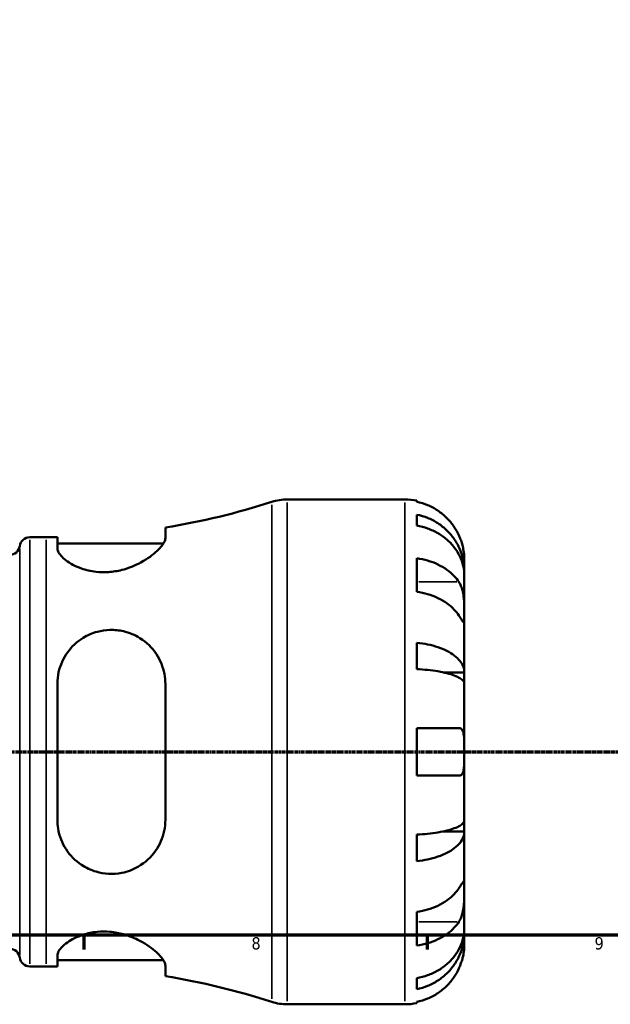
# Model space of a CAD drawing. Header units: millimetres. Extents: x 0 to 902, y 0 to 837.
# Tile 3 of 11: x 477 to 598, y 6 to 207. Entities that reach past the tile are written whole.
import ezdxf

# ---------------------------------------------------------------- set-up
doc = ezdxf.new("R2010")
doc.units = ezdxf.units.MM
doc.linetypes.add('CHAIN', pattern=[0.7087, 0.4724, -0.0591, 0.1181, -0.0591])
for name, color, linetype, lineweight in [('Border (ISO)', 7, 'Continuous', 70), ('Section Line (ISO)', 7, 'CHAIN', 70), ('Visible (ISO)', 7, 'Continuous', 50), ('Visible Narrow (ISO)', 7, 'Continuous', 35)]:
    doc.layers.add(name, color=color, linetype=linetype, lineweight=lineweight)
doc.styles.add('Note Text (ISO)', font='tahoma.ttf')

# ---------------------------------------------------------------- blocks, each defined once
blk = doc.blocks.new('Borders Default Border')
at = {"layer": 'Border (ISO)'}
for p, q in [((490.58, 20), (490.58, 17.1)), ((560.67, 20), (560.67, 17.1))]:
    blk.add_line(p, q, dxfattribs=at)
at = {"layer": 'Border (ISO)', "flags": 128}
blk.add_lwpolyline([(20, 20), (20, 574), (821, 574), (821, 20), (20, 20)], dxfattribs=at)
at = {"layer": 'Border (ISO)', "color": 232, "true_color": 0xca0064, "char_height": 2.5, "attachment_point": 7, "style": 'Note Text (ISO)'}
for s, insert in [('8', (524.81, 17.04)), ('9', (594.88, 17.05))]:
    blk.add_mtext(s, dxfattribs=dict(at, insert=insert))
blk = doc.blocks.new('2dTransSection0')
at = {"layer": 'Section Line (ISO)', "linetype": 'CHAIN'}
blk.add_line((133.6, 57.4), (647.2, 57.4), dxfattribs=at)

msp = doc.modelspace()

# ---------------------------------------------------------------- linework, layer by layer
at = {"layer": 'Visible (ISO)'}
for p, q in [((532.1212, 108.901), (556.154, 108.901)), ((558.579, 108.656), (558.579, 108.426)), ((558.579, 105.7952), (558.579, 103.5598)), ((507.2165, 101.0095), (507.2165, 103.1591)), ((479.509, 101.176), (482.849, 101.176)), ((485.1665, 101.1938), (485.1665, 98.9426)), ((485.1665, 99.916), (506.831, 99.916)), ((558.579, 96.9106), (558.579, 90.0516)), ((568.279, 94.2423), (568.279, 96.776)), ((568.279, 94.2423), (568.2278, 94.2423)), ((568.279, 93.2779), (568.279, 94.2423)), ((568.279, 85.2433), (568.279, 93.2779)), ((568.279, 73.6255), (568.279, 85.2433)), ((558.579, 79.682), (558.579, 74.2851)), ((568.279, 73.6255), (563.9872, 73.6255)), ((568.279, 71.2973), (568.279, 73.6255)), ((485.1665, 71.261), (485.1665, 43.541)), ((507.2165, 43.541), (507.2165, 71.261)), ((568.279, 57.401), (568.279, 71.2973)), ((558.579, 62.251), (558.579, 52.551)), ((568.279, 43.5046), (568.279, 57.401)), ((568.279, 41.1764), (568.279, 43.5046)), ((558.579, 40.5168), (558.579, 35.12)), ((568.279, 41.1764), (563.9872, 41.1764)), ((568.279, 29.5586), (568.279, 41.1764)), ((568.279, 21.524), (568.279, 29.5586)), ((558.579, 24.7503), (558.579, 17.8913)), ((568.279, 20.5597), (568.2278, 20.5597)), ((568.279, 20.5597), (568.279, 21.524)), ((568.279, 18.026), (568.279, 20.5597)), ((485.1665, 15.8593), (485.1665, 13.6081)), ((485.1665, 14.886), (506.831, 14.886)), ((479.509, 13.626), (482.849, 13.626)), ((507.2165, 11.6428), (507.2165, 13.7924)), ((558.579, 11.2422), (558.579, 9.0067)), ((558.579, 6.3759), (558.579, 6.1459)), ((532.1212, 5.901), (556.154, 5.901))]:
    msp.add_line(p, q, dxfattribs=at)
for centre, radius, start, end in [((532.1212, 98.601), 10.3, 90, 107.820829), ((556.154, 96.776), 12.125, 78.463041, 90), ((482.849, 251.8745), 150.6985, 279.305409, 287.820829), ((479.509, 99.116), 2.06, 90, 172.819244), ((482.849, 251.8745), 150.6985, 270, 270.881151), ((475.4213, 99.631), 2.06, 270, 352.819244), ((475.4213, 15.171), 2.06, 7.180756, 90), ((479.509, 15.686), 2.06, 187.180756, 270), ((482.849, -137.0726), 150.6985, 89.118849, 90), ((482.849, -137.0726), 150.6985, 72.179171, 80.694591), ((532.1212, 16.201), 10.3, 252.179171, 270), ((556.154, 18.026), 12.125, 270, 281.536959)]:
    msp.add_arc(centre, radius, start, end, dxfattribs=at)
for points, knots in [([(567.1472, 101.626), (566.8928, 102.1759), (566.5825, 102.7354), (565.7751, 103.948), (565.2483, 104.5815), (564.1892, 105.6437), (563.5596, 106.1706), (562.2034, 107.0794), (561.4768, 107.4614), (560.1139, 108.0273), (559.3555, 108.2668), (558.579, 108.426)], [5.9143146, 5.9143146, 5.9143146, 5.9143146, 6.08973048, 6.08973048, 6.31513039, 6.31513039, 6.53971958, 6.53971958, 6.76430877, 6.76430877, 6.98242607, 6.98242607, 6.98242607, 6.98242607]), ([(558.579, 105.7952), (559.3562, 105.6411), (560.1154, 105.4092), (561.4788, 104.8614), (562.2055, 104.4918), (563.5618, 103.6125), (564.1915, 103.1027), (565.2503, 102.0753), (565.7768, 101.4628), (566.6845, 100.1441), (567.0658, 99.4379), (567.6401, 98.0922), (567.8856, 97.3285), (568.205, 95.7682), (568.279, 94.9716), (568.279, 94.2423)], [0.23003486, 0.23003486, 0.23003486, 0.23003486, 0.44833783, 0.44833783, 0.67289568, 0.67289568, 0.89745353, 0.89745353, 1.12262674, 1.12262674, 1.34779995, 1.34779995, 1.5738057, 1.5738057, 1.79981146, 1.79981146, 1.79981146, 1.79981146]), ([(568.279, 93.2779), (568.279, 93.927), (568.205, 94.636), (567.8856, 96.0246), (567.6401, 96.7042), (567.0658, 97.9019), (566.6845, 98.5304), (565.7768, 99.704), (565.2503, 100.2491), (564.1915, 101.1635), (563.5618, 101.6172), (562.2055, 102.3998), (561.4788, 102.7287), (560.1154, 103.2162), (559.3562, 103.4226), (558.579, 103.5598)], [5.40543217, 5.40543217, 5.40543217, 5.40543217, 5.63143793, 5.63143793, 5.85744368, 5.85744368, 6.08261689, 6.08261689, 6.3077901, 6.3077901, 6.53234794, 6.53234794, 6.75690579, 6.75690579, 6.97520876, 6.97520876, 6.97520876, 6.97520876]), ([(507.2165, 101.0095), (507.2165, 100.7686), (507.1384, 100.4955), (506.678, 99.5789), (506.0672, 98.8573), (504.3139, 97.3225), (503.1268, 96.4994), (500.7012, 95.2829), (499.5577, 94.8333), (497.454, 94.296), (496.5502, 94.1455), (494.7599, 94.0228), (493.8986, 94.0443), (491.9934, 94.2637), (490.9979, 94.5056), (488.8237, 95.2703), (487.759, 95.8603), (486.1223, 97.0898), (485.5595, 97.7317), (485.2151, 98.531), (485.1665, 98.7431), (485.1665, 98.9426)], [-3.95170135, -3.95170135, -3.95170135, -3.95170135, -3.71130261, -3.71130261, -3.2164889, -3.2164889, -2.68466966, -2.68466966, -2.29556633, -2.29556633, -2.01822669, -2.01822669, -1.75391299, -1.75391299, -1.41553708, -1.41553708, -0.93440618, -0.93440618, -0.44110754, -0.44110754, -0.25103424, -0.25103424, -0.25103424, -0.25103424]), ([(568.279, 96.776), (568.279, 96.776), (568.2795, 96.8346), (568.2751, 97.0777), (568.2695, 97.2727), (568.2248, 97.8609), (568.1757, 98.2896), (568.0117, 99.1262), (567.924, 99.4903), (567.7286, 100.1501), (567.6331, 100.4356), (567.4152, 101.0161), (567.293, 101.3089), (567.156, 101.6069), (567.1516, 101.6164), (567.1472, 101.626)], [-3.375359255, -3.375359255, -3.375359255, -3.375359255, -3.244720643, -3.244720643, -3.100812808, -3.100812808, -2.913185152, -2.913185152, -2.785408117, -2.785408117, -2.690943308, -2.690943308, -2.594272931, -2.594272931, -2.591082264, -2.591082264, -2.591082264, -2.591082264]), ([(558.579, 96.9106), (559.3555, 96.798), (560.1139, 96.6287), (561.4768, 96.2285), (562.2034, 95.9584), (563.5596, 95.3157), (564.1892, 94.9432), (565.2483, 94.1921), (565.7751, 93.7442), (566.5825, 92.8867), (566.8928, 92.4911), (567.1472, 92.1022)], [0.23003714, 0.23003714, 0.23003714, 0.23003714, 0.44815444, 0.44815444, 0.67274363, 0.67274363, 0.89733283, 0.89733283, 1.12273273, 1.12273273, 1.29814862, 1.29814862, 1.29814862, 1.29814862]), ([(567.1472, 92.1022), (567.2008, 92.0202), (567.2528, 91.9347), (567.435, 91.6121), (567.554, 91.356), (567.7718, 90.7806), (567.8671, 90.4612), (568.0583, 89.641), (568.1338, 89.1325), (568.2416, 88.0044), (568.2627, 87.3973), (568.2812, 86.236), (568.279, 85.697), (568.279, 85.2433)], [-0.780900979, -0.780900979, -0.780900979, -0.780900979, -0.742496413, -0.742496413, -0.641680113, -0.641680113, -0.533087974, -0.533087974, -0.377279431, -0.377279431, -0.192503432, -0.192503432, 0, 0, 0, 0]), ([(567.1472, 85.2433), (566.8928, 85.6321), (566.5825, 86.0278), (565.7751, 86.8853), (565.2483, 87.3332), (564.1892, 88.0843), (563.5596, 88.4568), (562.2034, 89.0995), (561.4768, 89.3696), (560.1139, 89.7697), (559.3555, 89.9391), (558.579, 90.0516)], [5.9143146, 5.9143146, 5.9143146, 5.9143146, 6.08973048, 6.08973048, 6.31513039, 6.31513039, 6.53971958, 6.53971958, 6.76430877, 6.76430877, 6.98242607, 6.98242607, 6.98242607, 6.98242607]), ([(568.279, 85.2433), (568.279, 84.9752), (568.2793, 84.7394), (568.2768, 84.3286), (568.2737, 84.1606), (568.249, 83.8837), (568.2218, 83.8111), (568.1107, 83.8369), (568.0301, 83.9275), (567.8326, 84.2008), (567.7356, 84.3453), (567.5125, 84.6835), (567.3888, 84.8735), (567.2179, 85.1351), (567.1829, 85.1887), (567.1472, 85.2433)], [0, 0, 0, 0, 0.113756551, 0.113756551, 0.235380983, 0.235380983, 0.394308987, 0.394308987, 0.546306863, 0.546306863, 0.652040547, 0.652040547, 0.753818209, 0.753818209, 0.779337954, 0.779337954, 0.779337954, 0.779337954]), ([(485.1665, 71.261), (485.1665, 71.272), (485.1665, 71.283), (485.1689, 72.0917), (485.2578, 72.8798), (485.7507, 75.1043), (486.3658, 76.4763), (488.0722, 78.8591), (489.1578, 79.8832), (491.3297, 81.2107), (492.304, 81.6337), (494.1783, 82.1351), (495.0355, 82.2593), (496.8377, 82.3068), (497.7571, 82.212), (499.8689, 81.7304), (501.0044, 81.2512), (503.3858, 79.7695), (504.5387, 78.6358), (506.1915, 76.1174), (506.7507, 74.7611), (507.1514, 72.6366), (507.2165, 71.9529), (507.2165, 71.261)], [-3.89092907, -3.89092907, -3.89092907, -3.89092907, -3.88745392, -3.88745392, -3.63549456, -3.63549456, -3.15591958, -3.15591958, -2.68614238, -2.68614238, -2.36110561, -2.36110561, -2.09951203, -2.09951203, -1.81627407, -1.81627407, -1.4240655, -1.4240655, -0.89273447, -0.89273447, -0.4147174, -0.4147174, -0.19567262, -0.19567262, -0.19567262, -0.19567262]), ([(558.579, 79.682), (559.3562, 79.6012), (560.1154, 79.4796), (561.4788, 79.1924), (562.2055, 78.9987), (563.5618, 78.5377), (564.1915, 78.2704), (565.2503, 77.7319), (565.7768, 77.4108), (566.6845, 76.7194), (567.0658, 76.3492), (567.6401, 75.6438), (567.8856, 75.2434), (568.205, 74.4255), (568.279, 74.0078), (568.279, 73.6255)], [0.23003486, 0.23003486, 0.23003486, 0.23003486, 0.44833783, 0.44833783, 0.67289568, 0.67289568, 0.89745353, 0.89745353, 1.12262674, 1.12262674, 1.34779995, 1.34779995, 1.5738057, 1.5738057, 1.79981146, 1.79981146, 1.79981146, 1.79981146]), ([(568.279, 71.2973), (568.279, 71.4859), (568.205, 71.692), (567.8856, 72.0955), (567.6401, 72.293), (567.0658, 72.641), (566.6845, 72.8236), (565.7768, 73.1647), (565.2503, 73.3231), (564.1915, 73.5888), (563.5618, 73.7206), (562.2055, 73.948), (561.4788, 74.0436), (560.1154, 74.1853), (559.3562, 74.2452), (558.579, 74.2851)], [5.40543217, 5.40543217, 5.40543217, 5.40543217, 5.63143793, 5.63143793, 5.85744368, 5.85744368, 6.08261689, 6.08261689, 6.3077901, 6.3077901, 6.53234794, 6.53234794, 6.75690579, 6.75690579, 6.97520876, 6.97520876, 6.97520876, 6.97520876]), ([(558.579, 62.251), (559.3555, 62.251), (560.1139, 62.251), (561.4768, 62.251), (562.2034, 62.251), (563.5596, 62.251), (564.1892, 62.251), (565.2483, 62.251), (565.7751, 62.251), (566.5825, 62.251), (566.8928, 62.251), (567.1472, 62.251)], [0.23003714, 0.23003714, 0.23003714, 0.23003714, 0.44815444, 0.44815444, 0.67274363, 0.67274363, 0.89733283, 0.89733283, 1.12273273, 1.12273273, 1.29814862, 1.29814862, 1.29814862, 1.29814862]), ([(567.1472, 62.251), (567.2415, 62.251), (567.3308, 62.2381), (567.5049, 62.1825), (567.5884, 62.1376), (567.7612, 61.9966), (567.8451, 61.8907), (568.0468, 61.513), (568.1318, 61.1824), (568.2421, 60.3401), (568.2628, 59.8295), (568.2812, 58.6777), (568.279, 58.0432), (568.279, 57.401)], [-0.785164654, -0.785164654, -0.785164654, -0.785164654, -0.716742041, -0.716742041, -0.642593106, -0.642593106, -0.548173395, -0.548173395, -0.375844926, -0.375844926, -0.192659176, -0.192659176, 0, 0, 0, 0]), ([(568.279, 57.401), (568.279, 56.9157), (568.2797, 56.4332), (568.273, 55.4486), (568.2641, 54.9581), (568.2051, 54.1198), (568.1587, 53.7697), (568.014, 53.2286), (567.9247, 53.0271), (567.7369, 52.7829), (567.6553, 52.7098), (567.4822, 52.6093), (567.393, 52.5781), (567.2486, 52.5548), (567.1987, 52.551), (567.1472, 52.551)], [0, 0, 0, 0, 0.145589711, 0.145589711, 0.30930841, 0.30930841, 0.458305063, 0.458305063, 0.587351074, 0.587351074, 0.667754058, 0.667754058, 0.739991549, 0.739991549, 0.776322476, 0.776322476, 0.776322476, 0.776322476]), ([(567.1472, 52.551), (566.8928, 52.551), (566.5825, 52.551), (565.7751, 52.551), (565.2483, 52.551), (564.1892, 52.551), (563.5596, 52.551), (562.2034, 52.551), (561.4768, 52.551), (560.1139, 52.551), (559.3555, 52.551), (558.579, 52.551)], [5.9143146, 5.9143146, 5.9143146, 5.9143146, 6.08973048, 6.08973048, 6.31513039, 6.31513039, 6.53971958, 6.53971958, 6.76430877, 6.76430877, 6.98242607, 6.98242607, 6.98242607, 6.98242607]), ([(507.2165, 43.541), (507.2165, 42.7829), (507.1384, 42.035), (506.678, 39.8099), (506.0672, 38.4232), (504.3139, 35.9197), (503.1268, 34.8189), (500.7012, 33.4109), (499.5577, 32.968), (497.454, 32.5522), (496.5502, 32.4836), (494.7599, 32.5743), (493.8986, 32.7219), (491.9934, 33.2856), (490.9979, 33.7564), (488.8237, 35.1976), (487.759, 36.2856), (486.1223, 38.8006), (485.5595, 40.2417), (485.2151, 42.3481), (485.1665, 42.9428), (485.1665, 43.541)], [-3.95170135, -3.95170135, -3.95170135, -3.95170135, -3.71130261, -3.71130261, -3.2164889, -3.2164889, -2.68466966, -2.68466966, -2.29556633, -2.29556633, -2.01822669, -2.01822669, -1.75391299, -1.75391299, -1.41553708, -1.41553708, -0.93440618, -0.93440618, -0.44110754, -0.44110754, -0.25103424, -0.25103424, -0.25103424, -0.25103424]), ([(558.579, 40.5168), (559.3562, 40.5567), (560.1154, 40.6166), (561.4788, 40.7583), (562.2055, 40.8539), (563.5618, 41.0813), (564.1915, 41.2131), (565.2503, 41.4788), (565.7768, 41.6372), (566.6845, 41.9783), (567.0658, 42.1609), (567.6401, 42.5089), (567.8856, 42.7064), (568.205, 43.11), (568.279, 43.316), (568.279, 43.5046)], [0.23003486, 0.23003486, 0.23003486, 0.23003486, 0.44833783, 0.44833783, 0.67289568, 0.67289568, 0.89745353, 0.89745353, 1.12262674, 1.12262674, 1.34779995, 1.34779995, 1.5738057, 1.5738057, 1.79981146, 1.79981146, 1.79981146, 1.79981146]), ([(568.279, 41.1764), (568.279, 40.7941), (568.205, 40.3765), (567.8856, 39.5585), (567.6401, 39.1582), (567.0658, 38.4527), (566.6845, 38.0825), (565.7768, 37.3912), (565.2503, 37.0701), (564.1915, 36.5315), (563.5618, 36.2642), (562.2055, 35.8032), (561.4788, 35.6095), (560.1154, 35.3223), (559.3562, 35.2008), (558.579, 35.12)], [5.40543217, 5.40543217, 5.40543217, 5.40543217, 5.63143793, 5.63143793, 5.85744368, 5.85744368, 6.08261689, 6.08261689, 6.3077901, 6.3077901, 6.53234794, 6.53234794, 6.75690579, 6.75690579, 6.97520876, 6.97520876, 6.97520876, 6.97520876]), ([(567.1472, 29.5586), (567.2008, 29.6406), (567.2528, 29.7203), (567.435, 29.9993), (567.554, 30.1819), (567.7718, 30.5107), (567.8671, 30.6512), (568.0583, 30.9085), (568.1338, 30.9848), (568.2416, 30.9717), (568.2627, 30.8487), (568.2812, 30.3712), (568.279, 30.0124), (568.279, 29.5586)], [-0.780900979, -0.780900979, -0.780900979, -0.780900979, -0.742496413, -0.742496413, -0.641680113, -0.641680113, -0.533087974, -0.533087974, -0.377279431, -0.377279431, -0.192503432, -0.192503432, 0, 0, 0, 0]), ([(558.579, 24.7503), (559.3555, 24.8629), (560.1139, 25.0322), (561.4768, 25.4324), (562.2034, 25.7025), (563.5596, 26.3451), (564.1892, 26.7177), (565.2483, 27.4687), (565.7751, 27.9167), (566.5825, 28.7741), (566.8928, 29.1698), (567.1472, 29.5586)], [0.23003714, 0.23003714, 0.23003714, 0.23003714, 0.44815444, 0.44815444, 0.67274363, 0.67274363, 0.89733283, 0.89733283, 1.12273273, 1.12273273, 1.29814862, 1.29814862, 1.29814862, 1.29814862]), ([(568.279, 29.5586), (568.279, 29.2905), (568.2793, 28.9919), (568.2768, 28.3236), (568.2737, 27.9531), (568.249, 27.0606), (568.2218, 26.534), (568.1107, 25.5041), (568.0301, 25.0117), (567.8326, 24.2208), (567.7356, 23.9138), (567.5125, 23.3521), (567.3888, 23.0986), (567.2179, 22.8105), (567.1829, 22.7543), (567.1472, 22.6997)], [0, 0, 0, 0, 0.113756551, 0.113756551, 0.235380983, 0.235380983, 0.394308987, 0.394308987, 0.546306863, 0.546306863, 0.652040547, 0.652040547, 0.753818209, 0.753818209, 0.779337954, 0.779337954, 0.779337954, 0.779337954]), ([(567.1472, 22.6997), (566.8928, 22.3108), (566.5825, 21.9152), (565.7751, 21.0577), (565.2483, 20.6098), (564.1892, 19.8587), (563.5596, 19.4862), (562.2034, 18.8435), (561.4768, 18.5734), (560.1139, 18.1733), (559.3555, 18.0039), (558.579, 17.8913)], [5.9143146, 5.9143146, 5.9143146, 5.9143146, 6.08973048, 6.08973048, 6.31513039, 6.31513039, 6.53971958, 6.53971958, 6.76430877, 6.76430877, 6.98242607, 6.98242607, 6.98242607, 6.98242607]), ([(485.1665, 15.8593), (485.1665, 15.8629), (485.1665, 15.8666), (485.1689, 16.1371), (485.2578, 16.4252), (485.7507, 17.3046), (486.3658, 17.9349), (488.0722, 19.1222), (489.1578, 19.6824), (491.3297, 20.3813), (492.304, 20.5924), (494.1783, 20.7698), (495.0355, 20.7738), (496.8377, 20.6168), (497.7571, 20.4444), (499.8689, 19.859), (501.0044, 19.3869), (503.3858, 18.1378), (504.5387, 17.3099), (506.1915, 15.8051), (506.7507, 15.1166), (507.1514, 14.2591), (507.2165, 14.0123), (507.2165, 13.7924)], [-3.89092907, -3.89092907, -3.89092907, -3.89092907, -3.88745392, -3.88745392, -3.63549456, -3.63549456, -3.15591958, -3.15591958, -2.68614238, -2.68614238, -2.36110561, -2.36110561, -2.09951203, -2.09951203, -1.81627407, -1.81627407, -1.4240655, -1.4240655, -0.89273447, -0.89273447, -0.4147174, -0.4147174, -0.19567262, -0.19567262, -0.19567262, -0.19567262]), ([(558.579, 11.2422), (559.3562, 11.3793), (560.1154, 11.5857), (561.4788, 12.0732), (562.2055, 12.4021), (563.5618, 13.1847), (564.1915, 13.6384), (565.2503, 14.5528), (565.7768, 15.0979), (566.6845, 16.2715), (567.0658, 16.9001), (567.6401, 18.0977), (567.8856, 18.7773), (568.205, 20.1659), (568.279, 20.8749), (568.279, 21.524)], [0.23003486, 0.23003486, 0.23003486, 0.23003486, 0.44833783, 0.44833783, 0.67289568, 0.67289568, 0.89745353, 0.89745353, 1.12262674, 1.12262674, 1.34779995, 1.34779995, 1.5738057, 1.5738057, 1.79981146, 1.79981146, 1.79981146, 1.79981146]), ([(568.279, 20.5597), (568.279, 19.8303), (568.205, 19.0337), (567.8856, 17.4734), (567.6401, 16.7097), (567.0658, 15.3641), (566.6845, 14.6578), (565.7768, 13.3391), (565.2503, 12.7266), (564.1915, 11.6992), (563.5618, 11.1894), (562.2055, 10.3101), (561.4788, 9.9405), (560.1154, 9.3927), (559.3562, 9.1608), (558.579, 9.0067)], [5.40543217, 5.40543217, 5.40543217, 5.40543217, 5.63143793, 5.63143793, 5.85744368, 5.85744368, 6.08261689, 6.08261689, 6.3077901, 6.3077901, 6.53234794, 6.53234794, 6.75690579, 6.75690579, 6.97520876, 6.97520876, 6.97520876, 6.97520876]), ([(567.1472, 13.176), (567.2175, 13.328), (567.285, 13.4813), (567.4659, 13.9143), (567.5714, 14.194), (567.7725, 14.7875), (567.8634, 15.0973), (568.056, 15.8576), (568.1336, 16.2819), (568.2419, 17.0764), (568.2627, 17.4165), (568.2812, 17.899), (568.279, 18.026), (568.279, 18.026)], [-0.775077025, -0.775077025, -0.775077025, -0.775077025, -0.725603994, -0.725603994, -0.635942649, -0.635942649, -0.533656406, -0.533656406, -0.3753162, -0.3753162, -0.192167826, -0.192167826, 0, 0, 0, 0]), ([(558.579, 6.3759), (559.3555, 6.5351), (560.1139, 6.7746), (561.4768, 7.3405), (562.2034, 7.7225), (563.5596, 8.6314), (564.1892, 9.1582), (565.2483, 10.2204), (565.7751, 10.8539), (566.5825, 12.0665), (566.8928, 12.626), (567.1472, 13.176)], [0.23003714, 0.23003714, 0.23003714, 0.23003714, 0.44815444, 0.44815444, 0.67274363, 0.67274363, 0.89733283, 0.89733283, 1.12273273, 1.12273273, 1.29814862, 1.29814862, 1.29814862, 1.29814862])]:
    msp.add_open_spline(points, degree=3, knots=knots, dxfattribs=at)
at = {"layer": 'Visible Narrow (ISO)'}
for p, q in [((528.969, 7.0231), (528.969, 107.7788)), ((532.1212, 108.2669), (532.1212, 6.535)), ((556.154, 6.535), (556.154, 108.2669)), ((479.509, 100.637), (479.509, 14.1649)), ((482.849, 14.1649), (482.849, 100.637)), ((477.4651, 98.8567), (477.4651, 15.9452)), ((566.7188, 92.1022), (559.0074, 92.1022)), ((566.7188, 22.6997), (559.0074, 22.6997))]:
    msp.add_line(p, q, dxfattribs=at)

# ---------------------------------------------------------------- block references
msp.add_blockref('Borders Default Border', (0, 0))
at = {"layer": 'Section Line (ISO)'}
msp.add_blockref('2dTransSection0', (0, 0), dxfattribs=at)

doc.saveas('drawing.dxf')
